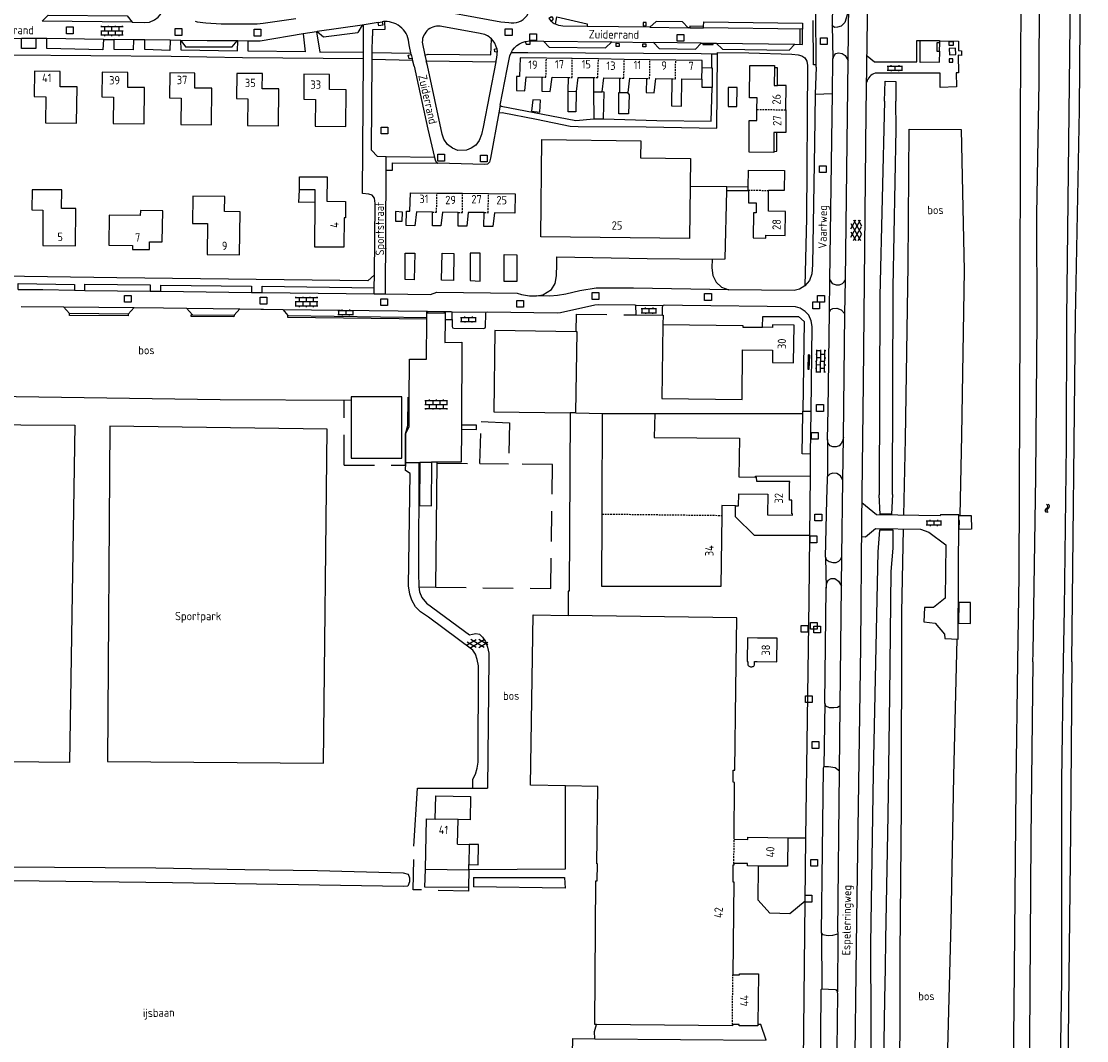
# Model space of a CAD drawing. Extents: x 168875 to 176000, y 513888 to 528000.
# Tile 83 of 106: x 172209 to 172526, y 525887 to 526190. Entities that reach past the tile are written whole.
import ezdxf

# ---------------------------------------------------------------- set-up
doc = ezdxf.new("R2010")
doc.units = 0
doc.header["$MEASUREMENT"] = 0
doc.linetypes.add('HIDDEN', pattern=[0.8, 0.5, -0.3])
doc.linetypes.add('LP', pattern=[14, 9, -5])
doc.layers.get('0').update_dxf_attribs({"linetype": 'CONTINUOUS'})
for name, color, linetype in [('BIJGEBOUW', 12, 'CONTINUOUS'), ('CULTUURAANDUIDING', 7, 'CONTINUOUS'), ('DAKRAND', 10, 'CONTINUOUS'), ('HEK', 34, 'CONTINUOUS'), ('HOOFDGEBOUW', 1, 'CONTINUOUS'), ('HUISNUMMER', 7, 'CONTINUOUS'), ('INSTEEK_SLOOT', 72, 'CONTINUOUS'), ('KANT_VERHARDING', 252, 'CONTINUOUS'), ('KANT_WATER', 140, 'CONTINUOUS'), ('OVERIGOPSTAL', 12, 'CONTINUOUS'), ('PUTDEKSEL', 7, 'CONTINUOUS'), ('RASTER', 34, 'CONTINUOUS'), ('RIOOLPUT', 7, 'CONTINUOUS'), ('SEMANTIEK', 140, 'CONTINUOUS'), ('sluitlijn_verharding', 7, 'CONTINUOUS'), ('STRAATNAAM', 7, 'CONTINUOUS'), ('TALUD', 34, 'CONTINUOUS'), ('TUSSENMUUR', 12, 'HIDDEN')]:
    doc.layers.add(name, color=color, linetype=linetype)
doc.styles.add('ISOCP', font='ISOCP.shx', dxfattribs={"height": 1.8})

# ---------------------------------------------------------------- blocks, each defined once
blk = doc.blocks.new('Q28')
at = {"color": 0}
blk.add_lwpolyline([(1, 1), (1, -1), (-1, -1), (-1, 1)], close=True, dxfattribs=at)
blk = doc.blocks.new('S024')
at = {"color": 0}
for p, q in [((0, 1.2), (6.7, 1.2)), ((0, 0), (6.7, 0)), ((0.2, 1.2), (0.2, 0)), ((1.25, 1.5), (1.25, 1.2)), ((1.25, 0), (1.25, -1.2)), ((2.3, 1.2), (2.3, 0)), ((3.35, 1.5), (3.35, 1.2)), ((3.35, 0), (3.35, -1.2)), ((4.4, 1.2), (4.4, 0)), ((5.45, 1.5), (5.45, 1.2)), ((5.45, 0), (5.45, -1.2)), ((6.5, 1.2), (6.5, 0)), ((0, -1.2), (6.7, -1.2)), ((0.2, -1.2), (0.2, -1.5)), ((2.3, -1.2), (2.3, -1.5)), ((4.4, -1.2), (4.4, -1.5)), ((6.5, -1.2), (6.5, -1.5))]:
    blk.add_line(p, q, dxfattribs=at)
blk = doc.blocks.new('S016')
at = {"color": 0, "linetype": 'Continuous'}
for points in [[(0.01, -0.38), (2.65, 1.15)], [(2.65, -1.15), (0.01, 0.38)], [(5.07, -1.15), (1.09, 1.15)], [(1.09, -1.15), (5.07, 1.15)], [(6.16, -0.38), (3.51, 1.15)], [(3.51, -1.15), (6.16, 0.37)]]:
    blk.add_lwpolyline(points, dxfattribs=at)
blk = doc.blocks.new('Q24')
at = {"color": 0}
blk.add_lwpolyline([(1, 1), (1, -1), (-1, -1), (-1, 1)], close=True, dxfattribs=at)
blk = doc.blocks.new('S022')
at = {"color": 0}
for p, q in [((0.01, 1.15), (0.31, 1.15)), ((0.31, -2.3), (0.31, 2.3)), ((0.31, 2.1), (1.51, 2.1)), ((0.31, 0), (1.51, 0)), ((1.51, -2.3), (1.51, 2.3)), ((1.51, 1.05), (1.81, 1.05)), ((0.01, -1.15), (0.31, -1.15)), ((0.31, -2.1), (1.51, -2.1)), ((1.51, -1.05), (1.81, -1.05))]:
    blk.add_line(p, q, dxfattribs=at)
blk = doc.blocks.new('S014')
at = {"color": 0}
for p, q in [((0, -0.75), (4.2, 1.67)), ((0, 0.65), (1.78, 1.67)), ((5.07, -1.52), (0, 1.4)), ((2.64, -1.52), (0, 0)), ((1.08, -1.52), (6.15, 1.4)), ((6.15, -0.75), (1.95, 1.67)), ((3.51, -1.52), (6.15, 0)), ((6.15, 0.65), (4.37, 1.67))]:
    blk.add_line(p, q, dxfattribs=at)
blk = doc.blocks.new('S05')
at = {"color": 0}
for p, q in [((0.08, 0.3), (0.38, 0.59)), ((0.11, -0.19), (0.41, 0.09)), ((0.38, 0.59), (0.68, 0.71)), ((0.41, 0.09), (0.71, 0.21)), ((0.68, 0.71), (1.01, 0.62)), ((0.71, 0.21), (1.02, 0.12)), ((1.01, 0.62), (1.33, 0.37)), ((1.02, 0.12), (1.36, -0.12)), ((1.33, 0.37), (1.66, 0.13)), ((1.66, 0.13), (1.97, 0.04)), ((1.97, 0.04), (2.28, 0.16)), ((2.28, 0.16), (2.58, 0.44)), ((1.36, -0.12), (1.68, -0.37)), ((1.68, -0.37), (2, -0.46)), ((2, -0.46), (2.31, -0.33)), ((2.31, -0.33), (2.61, -0.05))]:
    blk.add_line(p, q, dxfattribs=at)

msp = doc.modelspace()

# ---------------------------------------------------------------- linework, layer by layer
at = {"layer": 'BIJGEBOUW'}
for points in [[(172333.978, 526121.395), (172337.464, 526121.351), (172337.362, 526113.332), (172333.843, 526113.376), (172333.978, 526121.395)], [(172373.792, 526098.078), (172349.673, 526098.44), (172349.365, 526074.306), (172372.059, 526074.015)], [(172373.765, 526073.993), (172374.127, 526098.073), (172373.792, 526098.078)], [(172373.765, 526073.993), (172372.059, 526074.015)]]:
    msp.add_lwpolyline(points, dxfattribs=at)
at = {"layer": 'DAKRAND'}
for points in [[(172411.268, 526176.549), (172414.006, 526176.504)], [(172414.006, 526176.504), (172414.251, 526176.5), (172414.25, 526170.623)], [(172433.675, 526171.231), (172433.675, 526176.498), (172432.733, 526176.498)], [(172414.25, 526170.623), (172411.262, 526170.672), (172411.262, 526173.109), (172411.216, 526173.11)], [(172373.805, 526169.44), (172373.707, 526163.403), (172371.415, 526163.403), (172371.416, 526169.512)], [(172379.021, 526169.383), (172379.036, 526161.311)], [(172381.974, 526161.311), (172382.121, 526169.29), (172381.548, 526169.307)], [(172389.068, 526169.177), (172389.546, 526168.482), (172389.396, 526162.854), (172386.557, 526162.854), (172386.557, 526169.203), (172386.722, 526169.201)], [(172363.198, 526166.841), (172361.006, 526166.99), (172360.607, 526163.604), (172362.998, 526163.304), (172363.198, 526166.841)], [(172379.036, 526161.311), (172381.974, 526161.311)], [(172432.528, 526151.65), (172433.474, 526151.694), (172433.475, 526157.312)], [(172296.282, 526136.573), (172291.487, 526136.464), (172291.632, 526140.237)], [(172424.951, 526139.99), (172418.607, 526139.99)], [(172322.248, 526133.627), (172320.161, 526133.773), (172320.161, 526130.982), (172322.153, 526130.933), (172322.248, 526133.627)], [(172322.999, 526121.47), (172325.888, 526121.42), (172325.738, 526113.55), (172322.998, 526113.649), (172322.999, 526121.47)], [(172345.313, 526121.418), (172342.374, 526121.467), (172342.373, 526113.3), (172345.312, 526113.1), (172345.313, 526121.418)], [(172352.434, 526121.018), (172356.171, 526120.918), (172356.17, 526113.05), (172352.484, 526113.05), (172352.434, 526121.018)]]:
    msp.add_lwpolyline(points, dxfattribs=at)
at = {"layer": 'HEK', "linetype": 'LP'}
for points in [[(172373.792, 526098.078), (172373.955, 526103.297), (172391.642, 526103.066)], [(172391.642, 526103.066), (172399.452, 526102.964)], [(172399.452, 526102.964), (172399.637, 526102.962), (172399.578, 526100.267)], [(172345.255, 526058.901), (172345.608, 526071.46), (172354.025, 526071.012), (172353.776, 526058.805)], [(172332.138, 526022.213), (172366.323, 526021.801), (172366.774, 526058.659), (172353.776, 526058.805)], [(172332.549, 526059.04), (172345.255, 526058.901)], [(172345.255, 526058.901), (172353.776, 526058.805)], [(172327.138, 526022.273), (172332.138, 526022.213)], [(172341.814, 525932.966), (172341.832, 525931.906), (172325.425, 525932.349), (172325.626, 525945.299)]]:
    msp.add_lwpolyline(points, dxfattribs=at)
at = {"layer": 'HOOFDGEBOUW'}
for points in [[(172481.826, 526183.878), (172481.016, 526183.888), (172480.984, 526181.408), (172481.794, 526181.398), (172481.826, 526183.878)], [(172364.988, 526179.36), (172357.178, 526179.48), (172356.966, 526173.874), (172356.066, 526173.883), (172356.07, 526169.727), (172358.572, 526169.7), (172358.968, 526173.852), (172363.674, 526173.752)], [(172372.62, 526179.243), (172364.988, 526179.36)], [(172380.455, 526179.123), (172372.62, 526179.243)], [(172388.143, 526179.006), (172380.455, 526179.123)], [(172395.752, 526178.889), (172388.143, 526179.006)], [(172403.406, 526178.772), (172395.752, 526178.889)], [(172411.268, 526176.549), (172411.3, 526178.651), (172403.406, 526178.772)], [(172427.549, 526164.075), (172427.574, 526167.547), (172425.376, 526167.563), (172425.448, 526177.193), (172432.738, 526177.139), (172432.733, 526176.498)], [(172225.55, 526170.798), (172220.5, 526170.87), (172220.564, 526175.355), (172212.96, 526175.462), (172212.854, 526167.963), (172216.3, 526167.915), (172216.19, 526160.149), (172225.398, 526160.02), (172225.55, 526170.798)], [(172245.64, 526170.601), (172240.598, 526170.667), (172240.658, 526175.133), (172233.052, 526175.233), (172232.954, 526167.836), (172236.392, 526167.79), (172236.29, 526159.969), (172245.498, 526159.848), (172245.64, 526170.601)], [(172265.634, 526170.425), (172260.52, 526170.491), (172260.578, 526174.934), (172253.122, 526175.03), (172253.026, 526167.56), (172256.488, 526167.515), (172256.386, 526159.691), (172265.494, 526159.574), (172265.634, 526170.425)], [(172285.502, 526170.213), (172280.578, 526170.25), (172280.612, 526174.778), (172273.022, 526174.834), (172272.966, 526167.348), (172276.262, 526167.323), (172276.204, 526159.34), (172285.42, 526159.272), (172285.502, 526170.213)], [(172305.534, 526169.956), (172300.544, 526170.005), (172300.588, 526174.517), (172292.976, 526174.592), (172292.904, 526167.126), (172296.392, 526167.092), (172296.314, 526159.15), (172305.428, 526159.061), (172305.534, 526169.956)], [(172363.674, 526173.752), (172363.628, 526169.547), (172366.08, 526169.471), (172366.676, 526173.721), (172371.432, 526173.62)], [(172371.432, 526173.62), (172371.387, 526169.513), (172371.416, 526169.512)], [(172373.805, 526169.44), (172373.888, 526169.438), (172374.436, 526173.588), (172378.941, 526173.59)], [(172378.941, 526173.59), (172378.994, 526169.384), (172379.021, 526169.383)], [(172411.216, 526173.11), (172411.268, 526176.549)], [(172432.733, 526176.498), (172432.696, 526171.238), (172433.675, 526171.231)], [(172381.548, 526169.307), (172382.094, 526173.507), (172386.75, 526173.458)], [(172386.75, 526173.458), (172386.722, 526169.201)], [(172389.068, 526169.177), (172389.306, 526169.175), (172389.754, 526173.426), (172394.708, 526173.324)], [(172394.708, 526173.324), (172394.662, 526169.118), (172396.964, 526169.094), (172397.462, 526173.295), (172402.234, 526173.222)], [(172402.234, 526173.222), (172402.11, 526165.166), (172405.138, 526165.12), (172405.262, 526173.201), (172411.216, 526173.11)], [(172436.159, 526164.041), (172436.212, 526171.213), (172433.675, 526171.231)], [(172371.416, 526169.512), (172373.805, 526169.44)], [(172379.021, 526169.383), (172381.548, 526169.307)], [(172386.722, 526169.201), (172389.068, 526169.177)], [(172432.528, 526151.65), (172432.526, 526151.354), (172425.198, 526151.407), (172425.268, 526160.854), (172427.526, 526160.837), (172427.549, 526164.075)], [(172436.159, 526164.041), (172436.11, 526157.293), (172433.475, 526157.312)], [(172407.725, 526141.338), (172407.542, 526125.766), (172363.314, 526126.289), (172363.656, 526155.194), (172393.054, 526154.846), (172392.994, 526149.766), (172407.822, 526149.591), (172407.725, 526141.338)], [(172433.475, 526157.312), (172432.57, 526157.319), (172432.528, 526151.65)], [(172424.965, 526141.134), (172425.026, 526146.073), (172435.712, 526145.941), (172435.64, 526140.013), (172431.018, 526140.07)], [(172291.632, 526140.237), (172291.66, 526144.138), (172299.836, 526144.083), (172299.788, 526136.829), (172305.336, 526136.792), (172305.304, 526131.965), (172304.882, 526131.968), (172304.822, 526123.178), (172296.192, 526123.237), (172296.282, 526136.573)], [(172225.154, 526134.649), (172220.978, 526134.678), (172221.016, 526140.207), (172212.21, 526140.269), (172212.168, 526134.253), (172215.418, 526134.23), (172215.344, 526123.719), (172225.076, 526123.651), (172225.154, 526134.649)], [(172296.282, 526136.573), (172296.306, 526140.206), (172291.632, 526140.237)], [(172331.174, 526133.598), (172326.37, 526133.674), (172325.938, 526129.567), (172323.336, 526129.654), (172323.416, 526133.91), (172324.416, 526133.915), (172324.592, 526139.373), (172332.485, 526139.289)], [(172332.485, 526139.289), (172340.083, 526139.208)], [(172340.083, 526139.208), (172347.801, 526139.125)], [(172347.801, 526139.125), (172355.692, 526139.041), (172355.63, 526133.324), (172349.544, 526133.389), (172349.062, 526129.381), (172346.41, 526129.368), (172346.49, 526133.474)], [(172424.951, 526139.99), (172424.95, 526139.93), (172425.056, 526139.929), (172425.012, 526136.402), (172427.32, 526136.373), (172427.284, 526133.445), (172426.514, 526133.455), (172426.422, 526125.947), (172430.18, 526125.901), (172430.192, 526126.786), (172435.942, 526126.715), (172436.03, 526133.824), (172430.94, 526133.887), (172431.018, 526140.07)], [(172424.953, 526140.136), (172424.951, 526139.99)], [(172424.953, 526140.136), (172424.965, 526141.134)], [(172273.966, 526133.729), (172269.404, 526133.777), (172269.45, 526138.298), (172259.918, 526138.399), (172259.832, 526130.25), (172264.268, 526130.203), (172264.172, 526121), (172273.83, 526120.898), (172273.966, 526133.729)], [(172251, 526134.04), (172244.374, 526134.128), (172244.354, 526132.607), (172235.088, 526132.73), (172234.97, 526123.823), (172242.016, 526123.729), (172242.002, 526122.562), (172247.046, 526122.495), (172247.078, 526124.804), (172250.878, 526124.754), (172251, 526134.04)], [(172338.782, 526133.536), (172334.078, 526133.612), (172333.596, 526129.555), (172331.144, 526129.593), (172331.174, 526133.598)], [(172346.49, 526133.474), (172341.736, 526133.55), (172341.304, 526129.443), (172338.752, 526129.48), (172338.782, 526133.536)], [(172399.578, 526100.267), (172399.296, 526078.263), (172423.104, 526077.957), (172423.294, 526092.738), (172432.17, 526092.624), (172432.122, 526088.961), (172438.448, 526088.88), (172438.592, 526100.07), (172432.15, 526100.153), (172432.14, 526099.36), (172429.187, 526099.398)], [(172399.578, 526100.267), (172423.386, 526099.961), (172423.38, 526099.472), (172429.187, 526099.398)], [(172381.592, 526046.426), (172381.694, 526073.815)], [(172381.694, 526073.815), (172397.164, 526073.752)], [(172397.164, 526073.752), (172397.036, 526066.693), (172422.314, 526066.425), (172422.188, 526054.985), (172427.054, 526054.861)], [(172327.411, 526059.121), (172327.324, 526046.429), (172330.828, 526046.406), (172330.912, 526059.217)], [(172330.912, 526059.217), (172327.412, 526059.24), (172327.411, 526059.121)], [(172421.215, 526046.409), (172422.094, 526046.398), (172422.132, 526049.894), (172430.758, 526049.795), (172430.71, 526043.693), (172438.108, 526043.634), (172438.112, 526044.026), (172437.868, 526044.028), (172437.9, 526048.034), (172437.214, 526048.04), (172437.256, 526053.323), (172437.34, 526053.322), (172437.342, 526053.608), (172427.47, 526053.65), (172427.422, 526054.852), (172427.054, 526054.861)], [(172417.064, 526043.53), (172416.844, 526022.432), (172381.502, 526022.395), (172381.583, 526043.942)], [(172381.583, 526043.942), (172381.592, 526046.426)], [(172417.094, 526046.461), (172417.064, 526043.53)], [(172421.215, 526046.409), (172417.094, 526046.461)], [(172370.697, 525963.191), (172360.248, 525963.38), (172361.058, 526013.996), (172371.455, 526013.834)], [(172420.798, 525947.316), (172420.884, 525964.19), (172420.486, 525964.244), (172420.524, 525967.849), (172420.976, 525967.895), (172421.242, 525991.977), (172421.574, 526013.055), (172371.455, 526013.834)], [(172427.716, 526007.081), (172424.736, 526007.131), (172424.62, 526000.172), (172424.838, 526000.168), (172424.824, 525999.366), (172424.85, 525999.163), (172424.918, 525998.985), (172425.042, 525998.821), (172425.186, 525998.701), (172425.382, 525998.616), (172425.586, 525998.583), (172425.772, 525998.564), (172426.024, 525998.575), (172426.222, 525998.599), (172426.406, 525998.673), (172426.57, 525998.791), (172426.684, 525998.939), (172426.772, 525999.128), (172426.804, 525999.333), (172426.818, 526000.135), (172427.64, 526000.121)], [(172427.64, 526000.121), (172433.496, 526000.059), (172433.574, 526007.069), (172427.716, 526007.081)], [(172379.846, 525892.298), (172379.406, 525892.302), (172379.71, 525934.982), (172380.06, 525934.979), (172380.166, 525940.035), (172379.966, 525940.037), (172380.27, 525963.018), (172370.697, 525963.191)], [(172331.952, 525953.325), (172332.15, 525960.275), (172342.458, 525960.061), (172342.348, 525953.1), (172338.76, 525953.194)], [(172329.044, 525938.445), (172329.33, 525953.375), (172331.952, 525953.325)], [(172338.76, 525953.194), (172331.952, 525953.325)], [(172338.62, 525945.865), (172338.76, 525953.194)], [(172338.62, 525945.865), (172342.058, 525945.799)], [(172342.058, 525945.799), (172341.944, 525939.801)], [(172341.944, 525939.801), (172344.712, 525939.748), (172344.828, 525945.746), (172342.058, 525945.799)], [(172420.798, 525947.316), (172424.804, 525947.274), (172424.81, 525947.925), (172436.674, 525947.799)], [(172436.674, 525947.799), (172436.63, 525939.287), (172428.032, 525939.378)], [(172341.917, 525938.373), (172341.944, 525939.801)], [(172420.67, 525940.157), (172420.714, 525939.606), (172420.356, 525939.609), (172420.358, 525934.652), (172420.658, 525934.649), (172420.386, 525907.093)], [(172428.032, 525939.378), (172424.716, 525939.413), (172424.724, 525940.114), (172420.67, 525940.157)], [(172341.814, 525932.966), (172328.858, 525933.086), (172329.044, 525938.445)], [(172329.044, 525938.445), (172341.914, 525938.199)], [(172341.914, 525938.199), (172341.814, 525932.966)], [(172341.914, 525938.199), (172341.917, 525938.373)], [(172420.386, 525907.093), (172422.394, 525907.073), (172422.396, 525907.38), (172427.958, 525907.326), (172427.816, 525892.303)], [(172420.24, 525892.324), (172420.236, 525891.903), (172379.846, 525892.298)], [(172427.816, 525892.303), (172427.812, 525891.857), (172422.252, 525891.91), (172422.256, 525892.304), (172420.24, 525892.324)]]:
    msp.add_lwpolyline(points, dxfattribs=at)
at = {"layer": 'INSTEEK_SLOOT'}
for points in [[(172521.1, 526000), (172522.2, 526102.2), (172523.4, 526164), (172523.9, 526228.3), (172524.8, 526285.2), (172525.5, 526347.4), (172525.333, 526368.498)], [(172505, 526000), (172505.4, 526025.6), (172505.7, 526101.3), (172505.8, 526162.1), (172506.2, 526228.8), (172507.1, 526310), (172508.43, 526352.917)], [(172465.434, 526166.573), (172464.055, 526108.757), (172463.852, 526049.683)], [(172468.887, 526158.265), (172468.827, 526166.557)], [(172467.796, 526049.717), (172467.99, 526111.296), (172468.887, 526158.265)], [(172463.486, 526032.704), (172462.901, 526004.459), (172462.101, 525966.854), (172461.3, 525916.25), (172461.436, 525869.058), (172460.297, 525761.138), (172460.048, 525716.651), (172463.677, 525716.599)], [(172463.677, 525716.599), (172463.731, 525724.024), (172464.419, 525790.039), (172464.541, 525818.441), (172465.189, 525848.099), (172465.127, 525874.33), (172465.503, 525899.84), (172465.706, 525909.001), (172465.783, 525917.545), (172466.483, 525954.501), (172466.984, 525990.065), (172467.385, 526026.823), (172468.023, 526033.758)], [(172500.466, 525818.109), (172502.4, 525823.3), (172503.1, 525828.2), (172503.3, 525834.9), (172504, 525897.7), (172504.5, 525963.2), (172505, 526000)], [(172521.1, 526000), (172520.7, 525949.4), (172520.1, 525897.8), (172519.6, 525845.1)], [(172147.666, 525939.497), (172172.018, 525939.213), (172218.84, 525939.071), (172248.978, 525938.812), (172275.357, 525938.295), (172296.96, 525938.001), (172322.423, 525937.383), (172323.919, 525936.955), (172324.358, 525935.848), (172324.363, 525934.643), (172323.789, 525933.435), (172322.536, 525933.285), (172253.915, 525934.395), (172150.695, 525935.639)], [(172343.372, 525935.964), (172370.379, 525935.964), (172370.554, 525932.816), (172343.318, 525933.18)], [(172343.372, 525935.964), (172343.318, 525933.18)]]:
    msp.add_lwpolyline(points, dxfattribs=at)
at = {"layer": 'KANT_VERHARDING'}
for points in [[(172454.633, 525720.031), (172455.05, 525735.705), (172455.612, 525774.331), (172455.84, 525812.088), (172457.193, 525923.378), (172458.418, 526004.609), (172458.67, 526041.666), (172459.221, 526082.956), (172460.025, 526163.296), (172461.279, 526252.482), (172461.437, 526271.279)], [(172241.894, 526190.011), (172245.456, 526189.96), (172247.099, 526190.061), (172248.544, 526190.708), (172249.689, 526191.505), (172250.636, 526192.7), (172250.985, 526194.045), (172250.935, 526195.589), (172245.034, 526219.364)], [(172450.173, 526202.987), (172449.866, 526190.094), (172449.9, 526189.297)], [(172327.744, 526194.52), (172351.405, 526190.179), (172353.787, 526189.945)], [(172445.093, 526177.328), (172445.017, 526193.619)], [(172454.848, 526195.6), (172454.499, 526193.883), (172454.399, 526192.484), (172453.652, 526189.944), (172452.556, 526188.898), (172451.51, 526188.55), (172450.713, 526188.5), (172450.165, 526188.799), (172449.9, 526189.297)], [(172454.637, 526178.649), (172454.848, 526195.6)], [(172215.222, 526190.361), (172216.966, 526192.155), (172240.425, 526191.954), (172241.894, 526190.011)], [(172241.894, 526190.011), (172215.222, 526190.361)], [(172260.635, 526190.385), (172261.197, 526190.126), (172263.815, 526189.823), (172268.417, 526189.577), (172279.115, 526189.551), (172280.852, 526189.712), (172290.516, 526191.116)], [(172315.036, 526189.955), (172310.257, 526189.147), (172308.99, 526187.023)], [(172316.935, 526190.235), (172316.953, 526187.911), (172313.372, 526187.783), (172313.301, 526185.942)], [(172315.036, 526189.955), (172316.193, 526190.169)], [(172316.193, 526190.169), (172316.36, 526189.205), (172315.187, 526189.008), (172315.036, 526189.955)], [(172316.935, 526190.235), (172316.563, 526190.212), (172316.193, 526190.169)], [(172365.665, 526191.2), (172366.463, 526191.754), (172367.03, 526191.087), (172366.364, 526190.258)], [(172365.665, 526191.2), (172366.364, 526190.258)], [(172367.652, 526189.426), (172368.136, 526191.641), (172377.112, 526189.561), (172377.127, 526188.804)], [(172393.716, 526189.923), (172393.718, 526188.992), (172394.618, 526189.005), (172394.617, 526189.928), (172393.716, 526189.923)], [(172407.113, 526188.389), (172405.453, 526190.151), (172397.611, 526190.279), (172395.756, 526188.573)], [(172411.666, 526188.758), (172411.748, 526190.135), (172441.106, 526189.727)], [(172441.106, 526189.727), (172441.097, 526188.007)], [(172445.093, 526177.328), (172444.337, 526177.36), (172444.217, 526190.589)], [(172292.704, 526186.535), (172293.37, 526181.24), (172276.385, 526181.392), (172276.434, 526184.38)], [(172292.704, 526186.535), (172279.922, 526184.38), (172276.434, 526184.38)], [(172296.653, 526187.194), (172292.704, 526186.535)], [(172296.877, 526187.23), (172296.653, 526187.194)], [(172296.653, 526187.194), (172297.653, 526181.141), (172310.648, 526181.19)], [(172310.257, 526189.147), (172296.877, 526187.23)], [(172296.877, 526187.23), (172298.799, 526185.723), (172308.99, 526187.023)], [(172310.648, 526181.19), (172310.654, 526189.214)], [(172345.267, 526186.692), (172333.943, 526188.749)], [(172377.127, 526188.804), (172369.831, 526188.894)], [(172395.756, 526188.573), (172377.127, 526188.804)], [(172395.756, 526188.573), (172407.113, 526188.389)], [(172407.592, 526188.38), (172407.113, 526188.389)], [(172411.635, 526188.35), (172411.67, 526188.758), (172407.581, 526188.817), (172407.592, 526188.38)], [(172407.592, 526188.38), (172411.635, 526188.35)], [(172441.097, 526188.007), (172411.635, 526188.35)], [(172438.794, 526183.5), (172441.05, 526183.422), (172441.097, 526188.007)], [(172440.371, 526183.445), (172440.372, 526188.015)], [(172209.046, 526185.156), (172205.907, 526185.144)], [(172213.279, 526185.173), (172213.279, 526182.194), (172209.045, 526182.194), (172209.046, 526185.156)], [(172213.279, 526185.173), (172209.046, 526185.156)], [(172216.567, 526185.163), (172213.279, 526185.173)], [(172233.401, 526184.921), (172233.202, 526181.844), (172216.566, 526182.194), (172216.567, 526185.163)], [(172233.401, 526184.921), (172216.567, 526185.163)], [(172233.401, 526184.921), (172236.589, 526184.882)], [(172242.318, 526184.819), (172242.267, 526181.842), (172236.589, 526181.943), (172236.589, 526184.882)], [(172242.318, 526184.819), (172236.589, 526184.882)], [(172245.654, 526184.772), (172242.318, 526184.819)], [(172253.223, 526184.664), (172253.125, 526181.643), (172245.654, 526181.892), (172245.654, 526184.772)], [(172253.223, 526184.664), (172245.654, 526184.772)], [(172256.315, 526184.618), (172253.223, 526184.664)], [(172256.315, 526184.618), (172256.363, 526181.792), (172273.198, 526181.541), (172273.349, 526184.489)], [(172256.315, 526184.618), (172256.397, 526184.616)], [(172273.149, 526184.496), (172264.183, 526184.481), (172256.397, 526184.616)], [(172256.397, 526184.616), (172257.807, 526182.738), (172271.654, 526182.687), (172273.149, 526184.496)], [(172273.349, 526184.489), (172273.149, 526184.496)], [(172276.434, 526184.38), (172273.349, 526184.489)], [(172313.21, 526180.99), (172313.301, 526185.942)], [(172324.822, 526180.479), (172324.196, 526183.33)], [(172328.121, 526184.078), (172328.911, 526180.283)], [(172328.911, 526180.283), (172329.843, 526180.541), (172348.458, 526180.343), (172348.684, 526185.066)], [(172358.732, 526184.327), (172360.197, 526184.511)], [(172358.732, 526184.327), (172358.95, 526183.499), (172360.171, 526183.495), (172360.197, 526184.511)], [(172360.197, 526184.511), (172364.114, 526184.428)], [(172364.114, 526184.428), (172384.407, 526184.213)], [(172364.114, 526184.428), (172365.845, 526182.608), (172382.584, 526182.417), (172384.407, 526184.213)], [(172384.407, 526184.213), (172396.767, 526184.04)], [(172386.592, 526182.827), (172385.697, 526182.856), (172385.713, 526183.773), (172386.632, 526183.718), (172386.592, 526182.827)], [(172393.594, 526182.736), (172393.595, 526183.629), (172394.524, 526183.624), (172394.501, 526182.713), (172393.594, 526182.736)], [(172410.971, 526183.827), (172396.767, 526184.04)], [(172396.767, 526184.04), (172398.444, 526182.255), (172409.279, 526182.076), (172410.971, 526183.827)], [(172410.971, 526183.827), (172411.463, 526183.855)], [(172411.463, 526183.855), (172411.436, 526183.409), (172414.492, 526183.366), (172414.515, 526183.803)], [(172411.463, 526183.855), (172414.515, 526183.803)], [(172414.515, 526183.803), (172415.473, 526183.824)], [(172415.473, 526183.824), (172438.794, 526183.5)], [(172415.473, 526183.824), (172417.318, 526181.987), (172437.16, 526181.728), (172438.794, 526183.5)], [(172460.26, 526180.01), (172462.484, 526178.216), (172475.06, 526178.294), (172475.014, 526184.569), (172476.057, 526184.559)], [(172481.661, 526178.125), (172476.071, 526178.114), (172476.057, 526184.561), (172481.771, 526184.568), (172481.764, 526183.879)], [(172481.77, 526184.504), (172487.463, 526184.45), (172487.404, 526181.592), (172488.348, 526181.541), (172488.345, 526180.192), (172487.366, 526180.249), (172487.453, 526175.013), (172486.77, 526174.974), (172486.79, 526170.885), (172481.998, 526170.636)], [(172484.649, 526183.08), (172484.657, 526184.249), (172485.852, 526184.332), (172485.876, 526183.096), (172484.649, 526183.08)], [(172313.891, 526114.984), (172311.942, 526113.251), (172237.331, 526114.054), (172189.266, 526114.806), (172168.247, 526115.057), (172166.405, 526116.899), (172166.656, 526144.892), (172167.157, 526178.91), (172169.349, 526180.702), (172205.808, 526180.301), (172253.474, 526179.948), (172274.741, 526179.549), (172310.634, 526179.246)], [(172310.634, 526179.246), (172310.648, 526181.19)], [(172313.191, 526179.047), (172313.21, 526180.99)], [(172313.21, 526180.99), (172324.743, 526180.839)], [(172325.14, 526179.304), (172324.18, 526179.137), (172323.919, 526180.287), (172324.822, 526180.479)], [(172324.822, 526180.479), (172325.14, 526179.304)], [(172328.911, 526180.283), (172329.308, 526178.57)], [(172350.327, 526181.108), (172349.685, 526181.189), (172349.581, 526182.043), (172350.246, 526182.271)], [(172350.246, 526182.271), (172350.327, 526181.108)], [(172350.857, 526163.108), (172351.892, 526163.255), (172362.053, 526161.262), (172372.014, 526159.17), (172374.455, 526159.07), (172394.676, 526158.918), (172415.596, 526158.519), (172415.842, 526180.595)], [(172354.545, 526181.037), (172359.515, 526181.035)], [(172359.515, 526181.035), (172411.016, 526180.732)], [(172411.016, 526180.732), (172414.054, 526180.633)], [(172414.054, 526180.633), (172414.006, 526176.504)], [(172415.842, 526180.595), (172415.847, 526181.032), (172425.161, 526180.931), (172437.912, 526180.581), (172439.755, 526180.382), (172440.9, 526180.083), (172441.747, 526179.436), (172442.394, 526178.439), (172442.594, 526177.144), (172442.241, 526131.819), (172441.738, 526111.762)], [(172450.115, 526179.186), (172450.513, 526180.132), (172451.011, 526180.78), (172451.758, 526180.929), (172452.854, 526180.778), (172453.701, 526180.132), (172454.637, 526178.649)], [(172481.738, 526181.399), (172481.703, 526178.116)], [(172484.704, 526180.346), (172486.595, 526180.397), (172486.572, 526182.314), (172484.632, 526182.255), (172484.704, 526180.346)], [(172313.891, 526114.984), (172314.086, 526136.213), (172313.887, 526137.807), (172313.24, 526138.702), (172312.243, 526139.001), (172310.351, 526139.202), (172310.634, 526179.246)], [(172317.425, 526150.07), (172314.785, 526150.109), (172312.992, 526152.001), (172313.191, 526179.047)], [(172313.191, 526179.047), (172325.253, 526178.791)], [(172325.659, 526176.958), (172325.14, 526179.304)], [(172325.659, 526176.958), (172329.728, 526158.227), (172331.75, 526149.859)], [(172329.637, 526177.153), (172329.308, 526178.57)], [(172329.308, 526178.57), (172349.996, 526178.26)], [(172349.996, 526178.26), (172346.164, 526158.873), (172345.666, 526156.681), (172345.018, 526154.888), (172344.072, 526153.543), (172342.677, 526152.596), (172341.282, 526152.001), (172338.692, 526151.95), (172337.099, 526152.648), (172335.605, 526153.744), (172334.509, 526155.337), (172334.011, 526156.732), (172329.637, 526177.153)], [(172353.322, 526176.134), (172353.9, 526179.094)], [(172445.109, 526176.701), (172445.093, 526177.328)], [(172449.989, 526168.826), (172450.115, 526179.186)], [(172453.824, 526113.489), (172454.637, 526178.649)], [(172484.653, 526178.124), (172485.71, 526178.131), (172485.743, 526179.124), (172484.645, 526179.141), (172484.653, 526178.124)], [(172351.29, 526165.439), (172353.322, 526176.134)], [(172445.109, 526176.701), (172444.796, 526168.623)], [(172482.011, 526174.939), (172462.628, 526174.925)], [(172481.998, 526170.636), (172482.011, 526174.939)], [(172381.974, 526161.311), (172397.765, 526160.811), (172413.952, 526160.66), (172414.25, 526170.623)], [(172444.796, 526168.623), (172444.684, 526154.083), (172444.083, 526117.973), (172443.883, 526115.282), (172443.136, 526113.291), (172441.738, 526111.762)], [(172444.796, 526168.623), (172449.989, 526168.826)], [(172449.212, 526113.472), (172449.989, 526168.826)], [(172351.29, 526165.439), (172350.857, 526163.108)], [(172351.29, 526165.439), (172351.594, 526165.049), (172373.708, 526160.812), (172379.036, 526161.311)], [(172350.857, 526163.108), (172348.355, 526149.657), (172348.056, 526148.413), (172347.458, 526147.865), (172346.562, 526147.766), (172332.765, 526148.139)], [(172317.405, 526146.123), (172317.425, 526150.07)], [(172317.405, 526146.123), (172319.267, 526146.123), (172319.267, 526148.266), (172332.765, 526148.139)], [(172331.75, 526149.859), (172317.425, 526150.07)], [(172331.75, 526149.859), (172331.918, 526149.162), (172332.217, 526148.464), (172332.765, 526148.139)], [(172317.221, 526109.302), (172317.405, 526146.123)], [(172407.725, 526141.338), (172418.635, 526141.209)], [(172414.198, 526119.619), (172418.134, 526119.77), (172418.607, 526139.99)], [(172418.607, 526139.99), (172418.635, 526141.209)], [(172418.635, 526141.209), (172424.965, 526141.134)], [(172362.091, 526108.723), (172363.941, 526109.013), (172366.482, 526110.657), (172367.578, 526112.401), (172367.976, 526114.74), (172368.126, 526118.128), (172368.126, 526120.369), (172394.923, 526119.869), (172414.198, 526119.619)], [(172414.198, 526119.619), (172414.098, 526117.028), (172414.397, 526114.837), (172415.393, 526112.845), (172416.987, 526111.301), (172419.218, 526110.557)], [(172313.852, 526111.112), (172313.891, 526114.984)], [(172449.077, 526104.01), (172449.212, 526113.472)], [(172449.212, 526113.472), (172449.91, 526112.444), (172451.055, 526112.045), (172452.101, 526112.045), (172452.998, 526112.393), (172453.496, 526112.941), (172453.824, 526113.489)], [(172453.695, 526103.403), (172453.824, 526113.489)], [(172208.038, 526110.65), (172208.093, 526112.464), (172224.779, 526112.113), (172224.776, 526110.407)], [(172208.038, 526110.65), (172215.365, 526110.619), (172224.776, 526110.407)], [(172224.776, 526110.407), (172227.916, 526110.351)], [(172227.916, 526110.351), (172227.917, 526112.213), (172247.292, 526112.062), (172247.291, 526110.126)], [(172227.916, 526110.351), (172247.291, 526110.126)], [(172250.429, 526110.096), (172250.43, 526111.912), (172277.376, 526111.611), (172277.376, 526109.777)], [(172280.512, 526109.732), (172280.514, 526111.66), (172313.852, 526111.112)], [(172313.834, 526109.325), (172313.852, 526111.112)], [(172419.218, 526110.557), (172390.888, 526111.004), (172379.78, 526111.005), (172374.949, 526110.258), (172370.715, 526109.262), (172368.324, 526108.864), (172366.033, 526108.664), (172362.091, 526108.723)], [(172441.738, 526111.762), (172440.147, 526110.701), (172438.553, 526110.303), (172419.218, 526110.557)], [(172247.291, 526110.126), (172250.429, 526110.096)], [(172250.429, 526110.096), (172277.376, 526109.777)], [(172277.376, 526109.777), (172280.512, 526109.732)], [(172280.512, 526109.732), (172313.834, 526109.325)], [(172313.834, 526109.325), (172317.221, 526109.302)], [(172317.221, 526109.302), (172323.796, 526109.266)], [(172323.796, 526109.266), (172330.52, 526109.115), (172332.413, 526109.863)], [(172332.413, 526109.863), (172356.321, 526109.562), (172357.616, 526109.164), (172359.957, 526108.715), (172362.091, 526108.723)], [(172208.949, 526105.548), (172221.58, 526105.455)], [(172223.331, 526103.508), (172221.58, 526105.455)], [(172221.58, 526105.455), (172242.492, 526105.302)], [(172242.492, 526105.302), (172240.734, 526103.338)], [(172242.492, 526105.302), (172251.276, 526105.238)], [(172251.276, 526105.238), (172258.042, 526105.088)], [(172259.857, 526103.152), (172258.042, 526105.088)], [(172258.042, 526105.088), (172273.935, 526104.9)], [(172272.188, 526103.032), (172273.935, 526104.9)], [(172273.935, 526104.9), (172280.109, 526104.822), (172280.91, 526104.767)], [(172280.91, 526104.767), (172286.708, 526104.691)], [(172286.708, 526104.691), (172329.473, 526104.171)], [(172286.708, 526104.691), (172288.223, 526102.897)], [(172329.461, 526102.356), (172329.473, 526104.171)], [(172329.473, 526104.171), (172329.657, 526104.166)], [(172329.657, 526104.166), (172329.653, 526103.71), (172334.71, 526103.66), (172334.709, 526104.094)], [(172329.657, 526104.166), (172334.709, 526104.094)], [(172334.709, 526104.094), (172334.919, 526104.094)], [(172334.919, 526104.094), (172334.904, 526101.693)], [(172334.919, 526104.094), (172336.555, 526104.098)], [(172336.555, 526104.098), (172336.895, 526104.021)], [(172336.895, 526104.021), (172347.128, 526103.91)], [(172337.012, 526101.742), (172337.025, 526103.6), (172336.895, 526104.021)], [(172347.128, 526103.91), (172347.456, 526103.967)], [(172347.456, 526103.967), (172368.217, 526103.753), (172369.221, 526103.797), (172379.396, 526106.118), (172380.402, 526106.168), (172391.29, 526106.06), (172391.605, 526105.984)], [(172391.605, 526105.984), (172399.633, 526105.89)], [(172391.642, 526103.066), (172391.605, 526105.984)], [(172399.452, 526102.964), (172399.489, 526105.52), (172399.633, 526105.89)], [(172405.448, 526105.879), (172399.961, 526105.94), (172399.633, 526105.89)], [(172443.604, 526074.49), (172443.932, 526099.693), (172443.633, 526101.337), (172442.936, 526103.03), (172441.841, 526104.076), (172440.346, 526105.073), (172438.952, 526105.471), (172405.448, 526105.879)], [(172448.462, 526066.073), (172448.662, 526074.988), (172449.077, 526104.01)], [(172449.077, 526104.01), (172449.461, 526104.674), (172450.059, 526105.022), (172451.254, 526105.072), (172452.599, 526104.623), (172453.695, 526103.403)], [(172240.734, 526103.338), (172240.729, 526102.788), (172223.325, 526102.958), (172223.331, 526103.508)], [(172240.734, 526103.338), (172223.331, 526103.508)], [(172272.188, 526103.032), (172272.183, 526102.482), (172259.501, 526102.605), (172259.507, 526103.155), (172259.857, 526103.152)], [(172259.857, 526103.152), (172272.188, 526103.032)], [(172329.458, 526101.829), (172288.188, 526102.359), (172288.223, 526102.897)], [(172288.223, 526102.897), (172329.461, 526102.356)], [(172324.264, 526077.586), (172324.331, 526089.977), (172329.379, 526089.906), (172329.458, 526101.829)], [(172329.458, 526101.829), (172329.461, 526102.356)], [(172334.904, 526101.693), (172334.863, 526094.899), (172339.839, 526094.943), (172339.747, 526070.326)], [(172334.904, 526101.693), (172337.012, 526101.742)], [(172337.012, 526101.742), (172336.998, 526099.617), (172337.125, 526099.291), (172337.445, 526099.149), (172346.434, 526099.088), (172346.764, 526099.22), (172346.915, 526099.543), (172346.999, 526103.524), (172347.128, 526103.91)], [(172429.187, 526099.398), (172429.239, 526102.633), (172439.848, 526102.632), (172441.541, 526101.138), (172441.19, 526074.49)], [(172453.23, 526066.672), (172453.695, 526103.403)], [(172323.186, 526059.194), (172323.213, 526067.99), (172324.222, 526069.801), (172324.264, 526077.586)], [(172397.164, 526073.752), (172441.179, 526073.793)], [(172443.468, 526061.734), (172440.99, 526061.789), (172441.179, 526073.793)], [(172441.179, 526073.793), (172441.19, 526074.49)], [(172441.19, 526074.49), (172443.604, 526074.49)], [(172443.468, 526061.734), (172443.604, 526074.49)], [(172339.747, 526070.326), (172339.743, 526069.113)], [(172339.743, 526069.113), (172344.219, 526069.092), (172344.204, 526070.304), (172339.747, 526070.326)], [(172339.743, 526069.113), (172339.706, 526059.319), (172332.553, 526059.369)], [(172453.23, 526066.672), (172452.944, 526065.623), (172452.546, 526064.876), (172451.998, 526064.179), (172451.101, 526063.88), (172450.105, 526063.931), (172449.258, 526064.229), (172448.711, 526065.027), (172448.462, 526066.073)], [(172453.079, 526054.141), (172453.23, 526066.672)], [(172443.415, 526055.265), (172443.468, 526061.734)], [(172324.495, 526055.929), (172323.18, 526056.899), (172323.186, 526059.194)], [(172327.411, 526059.122), (172323.186, 526059.194)], [(172327.141, 526059.127), (172326.977, 526026.037), (172327.077, 526022.75), (172327.138, 526022.273)], [(172332.553, 526059.369), (172330.898, 526059.38), (172330.912, 526059.217)], [(172332.138, 526022.213), (172332.549, 526059.04)], [(172332.549, 526059.04), (172332.553, 526059.369)], [(172343.11, 525962.531), (172343.11, 525965.171), (172343.957, 525966.664), (172344.455, 525968.407), (172344.754, 525970.201), (172344.806, 525998.841), (172344.458, 526000.683), (172343.91, 526002.327), (172343.113, 526003.523), (172330.014, 526013.285), (172327.624, 526014.929), (172326.13, 526016.375), (172325.034, 526018.316), (172324.387, 526020.11), (172323.989, 526022.6), (172324.495, 526055.929)], [(172427.054, 526054.861), (172427.238, 526055.197), (172443.415, 526055.265)], [(172443.26, 526037.532), (172443.415, 526055.265)], [(172447.911, 526031.157), (172448.261, 526048.142), (172448.461, 526054.268), (172448.536, 526055.065)], [(172453.079, 526054.141), (172452.395, 526055.263), (172451.25, 526055.962), (172450.104, 526056.111), (172449.208, 526055.762), (172448.536, 526055.065)], [(172452.801, 526031.318), (172453.079, 526054.141)], [(172458.64, 526037.223), (172459.816, 526037.166), (172462.727, 526039.678), (172476.113, 526039.482), (172478.6, 526038.544), (172483.616, 526034.819), (172483.455, 526018.924), (172479.96, 526016.178), (172477.359, 526016.171), (172477.072, 526011.885), (172480.495, 526011.558), (172483.251, 526008.282), (172483.374, 526006.949), (172487.275, 526006.73), (172487.538, 526043.712), (172482.096, 526043.713), (172481.988, 526043.367), (172463.077, 526043.65), (172458.744, 526047.233)], [(172443.26, 526037.532), (172426.793, 526037.535), (172421.213, 526043.114), (172421.215, 526046.409)], [(172487.637, 526039.382), (172487.69, 526041.976), (172487.549, 526041.966), (172487.545, 526043.465), (172491.228, 526043.457), (172491.242, 526039.41), (172487.637, 526039.382)], [(172442.061, 525947.727), (172443.079, 526018.357), (172443.26, 526037.532)], [(172447.911, 526031.157), (172448.11, 526030.41), (172448.957, 526029.812), (172450.102, 526029.513), (172451.049, 526029.562), (172451.846, 526029.912), (172452.443, 526030.558), (172452.801, 526031.318)], [(172452.699, 526022.527), (172452.801, 526031.318)], [(172327.138, 526022.273), (172327.326, 526020.807), (172328.023, 526019.164), (172329.367, 526017.42), (172342.117, 526008.005), (172343.064, 526008.255), (172344.06, 526008.403), (172345.106, 526008.254), (172346.052, 526007.407), (172346.899, 526006.113), (172347.496, 526004.418), (172347.845, 526002.626), (172347.895, 526000.932), (172347.493, 525962.531)], [(172447.658, 525987.725), (172448.06, 526021.943)], [(172448.06, 526021.943), (172448.259, 526023.437), (172448.707, 526024.334), (172449.554, 526024.782), (172450.65, 526024.782), (172451.795, 526024.035), (172452.699, 526022.527)], [(172452.275, 525987.028), (172452.699, 526022.527)], [(172487.453, 526011.478), (172490.938, 526011.426), (172491.012, 526017.66), (172487.487, 526017.677), (172487.453, 526011.478)], [(172452.275, 525987.028), (172451.991, 525986.729), (172451.444, 525986.479), (172450.398, 525986.33), (172449.053, 525986.38), (172447.957, 525986.878), (172447.658, 525987.725)], [(172452.043, 525967.602), (172452.275, 525987.028)], [(172446.706, 525919.439), (172447.057, 525943.944), (172447.308, 525968.45), (172447.362, 525968.849)], [(172452.043, 525967.602), (172450.794, 525968.498), (172448.802, 525968.848), (172447.362, 525968.849)], [(172451.585, 525919.785), (172452.043, 525967.602)], [(172436.674, 525947.799), (172442.061, 525947.727)], [(172441.822, 525928.969), (172442.061, 525947.727)], [(172441.822, 525928.969), (172437.343, 525925.168), (172431.366, 525925.417), (172427.929, 525929.202), (172428.032, 525939.378)], [(172425.656, 525689.358), (172426.554, 525689.342), (172428.24, 525689.638), (172432.09, 525691.391), (172433.966, 525692.508), (172435.936, 525694.3), (172437.422, 525696.38), (172438.424, 525698.892), (172438.987, 525702.607), (172439.713, 525725.032), (172439.891, 525751.747), (172440.631, 525805.418), (172440.85, 525833.676), (172441.822, 525928.969)], [(172446.706, 525919.439), (172447.055, 525919.041), (172448.649, 525918.691), (172450.043, 525918.791), (172451.583, 525919.27)], [(172446.781, 525902.846), (172446.492, 525902.604), (172446.453, 525889.054), (172446.047, 525859.254), (172445.73, 525808.38), (172445.256, 525783.255), (172445.109, 525749.308), (172444.466, 525703.388)], [(172446.781, 525902.846), (172450.735, 525902.731), (172451.073, 525902.623), (172451.512, 525902.047)], [(172448.946, 525697.671), (172449.414, 525734.572), (172449.655, 525769.001), (172450.293, 525823.926), (172450.852, 525863.228), (172451.34, 525885.024), (172451.561, 525901.323), (172451.512, 525902.047)], [(172379.335, 525888.051), (172379.326, 525890.221), (172379.846, 525892.298)], [(172379.335, 525888.051), (172430.305, 525887.638), (172428.694, 525892.308), (172427.816, 525892.303)], [(172372.081, 525852.463), (172372.863, 525888.094), (172379.335, 525888.051)]]:
    msp.add_lwpolyline(points, dxfattribs=at)
for points in [[(172353.787, 526189.945, 0.6484512), (172359.563, 526197.755)], [(172324.196, 526183.33, 0.4207261), (172316.935, 526190.235)], [(172367.652, 526189.426, -0.0669284), (172366.364, 526190.258)], [(172369.831, 526188.894, -0.0991559), (172367.652, 526189.426)], [(172333.943, 526188.749, 0.4876554), (172328.121, 526184.078)], [(172348.684, 526185.066, 0.1691491), (172345.267, 526186.692)], [(172350.246, 526182.271, 0.1416349), (172348.684, 526185.066)], [(172353.9, 526179.094, -0.3007467), (172358.732, 526184.327)], [(172349.996, 526178.26, 0.0733731), (172350.327, 526181.108)], [(172462.628, 526174.925, 0.229559), (172460.151, 526172.231)]]:
    msp.add_lwpolyline(points, format="xyb", dxfattribs=at)
at = {"layer": 'KANT_WATER'}
for points in [[(172509.5, 526000), (172509.6, 526002.8), (172510.4, 526055), (172510.8, 526101.6), (172510.7, 526132.9), (172511.4, 526172.2), (172511.6, 526224.5)], [(172520.7, 526206.9), (172520.1, 526154.3), (172519.5, 526102.1), (172519.4, 526064.5), (172518.8, 526015.8), (172518.5, 526000)], [(172465.434, 526166.573), (172465.632, 526172.548), (172468.765, 526172.455), (172468.827, 526166.557)], [(172467.796, 526049.717), (172467.543, 526043.921), (172464.108, 526043.937), (172463.852, 526049.683)], [(172468.023, 526033.758), (172467.988, 526039.15), (172463.977, 526039.106), (172463.486, 526032.704)], [(172509.5, 526000), (172508.9, 525947.6), (172508.5, 525887.6), (172508.3, 525841.8), (172508, 525827.7), (172508.1, 525817.9), (172508, 525814.5), (172507.9, 525812.3), (172501.607, 525810.977)], [(172518.5, 526000), (172518, 525964.8), (172518, 525905.5), (172517.2, 525855.6)]]:
    msp.add_lwpolyline(points, dxfattribs=at)
at = {"layer": 'OVERIGOPSTAL'}
for points in [[(172421.672, 526170.622), (172419.032, 526170.622), (172418.982, 526165.043), (172421.572, 526165.043), (172421.672, 526170.622)], [(172443.283, 526091.177), (172442.784, 526091.227), (172442.634, 526086.943), (172443.082, 526086.943), (172443.283, 526091.177)]]:
    msp.add_lwpolyline(points, dxfattribs=at)
at = {"layer": 'RASTER', "linetype": 'LP'}
for points in [[(172323.776, 526078.66), (172323.769, 526070.15)], [(172304.909, 526058.476), (172304.909, 526077.729)], [(172323.769, 526070.15), (172323.069, 526067.675), (172323.061, 526058.476)], [(172304.909, 526058.476), (172323.061, 526058.476)]]:
    msp.add_lwpolyline(points, dxfattribs=at)
at = {"layer": 'sluitlijn_verharding'}
for points in [[(172449.9, 526189.297), (172450.115, 526179.186)], [(172414.054, 526180.633), (172415.842, 526180.595)], [(172448.462, 526066.073), (172448.536, 526055.065)], [(172447.911, 526031.157), (172448.06, 526021.943)], [(172447.658, 525987.725), (172447.362, 525968.849)], [(172446.706, 525919.439), (172446.781, 525902.846)], [(172451.583, 525919.27), (172451.512, 525902.047)], [(172451.585, 525919.785), (172451.583, 525919.27)]]:
    msp.add_lwpolyline(points, dxfattribs=at)
at = {"layer": 'TALUD'}
for points in [[(172471.187, 526043.529), (172471.672, 526066.27), (172472.423, 526117.871), (172472.725, 526158.238), (172488.205, 526158.127)], [(172488.205, 526158.127), (172489.109, 526116.276), (172488.308, 526067.315), (172487.775, 526043.464)], [(172170.295, 526079.3), (172173.7, 526079.3), (172268.1, 526078), (172306.959, 526077.714)], [(172306.959, 526060.526), (172322.009, 526060.526), (172322.009, 526078.726), (172306.959, 526078.725), (172306.959, 526060.526)], [(172372.059, 526074.015), (172371.754, 526021.003), (172371.455, 526021.022), (172371.455, 526013.834)], [(172373.765, 526073.993), (172381.694, 526073.815)], [(172160.615, 526070.752), (172224.944, 526070.29), (172223.33, 525970.172), (172159.693, 525970.864), (172160.615, 526070.752)], [(172235.319, 526070.06), (172234.628, 525970.403), (172298.726, 525969.942), (172299.879, 526069.137), (172235.319, 526070.06)], [(172486.925, 526006.75), (172485.909, 525966.155), (172485.13, 525922.44), (172483.095, 525844.075), (172486.277, 525844.088), (172485.053, 525813.898), (172470.541, 525813.403), (172469.954, 525861.572), (172470.115, 525913.16), (172470.517, 525957.141), (172470.572, 526014.668), (172471.103, 526039.555)], [(172325.626, 525945.299), (172326.723, 525962.532), (172343.11, 525962.531)], [(172341.917, 525938.373), (172370.701, 525938.571), (172370.697, 525963.191)], [(172343.11, 525962.531), (172347.493, 525962.531)]]:
    msp.add_lwpolyline(points, dxfattribs=at)
at = {"layer": 'TUSSENMUUR'}
for points in [[(172363.674, 526173.752), (172364.856, 526173.728), (172364.988, 526179.36)], [(172371.432, 526173.62), (172372.642, 526173.595), (172372.62, 526179.243)], [(172378.941, 526173.59), (172380.257, 526173.592), (172380.455, 526179.123)], [(172386.75, 526173.458), (172387.998, 526173.381), (172388.143, 526179.006)], [(172394.708, 526173.324), (172395.656, 526173.268), (172395.752, 526178.889)], [(172402.234, 526173.222), (172403.314, 526173.206), (172403.406, 526178.772)], [(172427.549, 526164.075), (172436.159, 526164.041)], [(172331.174, 526133.598), (172332.355, 526133.58), (172332.485, 526139.289)], [(172338.782, 526133.536), (172340.032, 526133.517), (172340.083, 526139.208)], [(172346.49, 526133.474), (172347.683, 526133.456), (172347.801, 526139.125)], [(172424.953, 526140.136), (172431.018, 526140.07)], [(172381.583, 526043.942), (172417.064, 526043.53)], [(172420.67, 525940.157), (172420.798, 525947.316)], [(172420.24, 525892.324), (172420.386, 525907.093)]]:
    msp.add_lwpolyline(points, dxfattribs=at)

# ---------------------------------------------------------------- block references
at = {"layer": 'PUTDEKSEL'}
for p in [(172445.167, 526105.936), (172444.721, 526067.138), (172444.368, 526036.427), (172441.645, 526009.826), (172444.918, 525975.323), (172444.517, 525940.356)]:
    msp.add_blockref('Q24', p, dxfattribs=at)
at = {"layer": 'RIOOLPUT'}
for p in [(172223.391, 526187.622), (172255.666, 526187.121), (172279.175, 526186.92), (172353.779, 526187.102), (172361.095, 526185.6), (172404.864, 526185.365), (172447.389, 526184.41), (172316.927, 526157.878), (172333.761, 526149.807), (172346.413, 526149.557), (172447.124, 526146.412), (172240.652, 526107.838), (172280.935, 526107.312), (172316.83, 526106.846), (172357.178, 526106.41), (172379.581, 526108.714), (172413.002, 526108.412), (172446.573, 526107.861), (172446.271, 526075.437), (172445.77, 526042.912), (172444.406, 526010.702), (172445.411, 526009.654), (172442.972, 525988.903), (172442.851, 525929.685)]:
    msp.add_blockref('Q28', p, dxfattribs=at)
at = {"layer": 'SEMANTIEK'}
for name, p, rotation in [('S024', (172239.279, 526187.421), 180), ('S022', (172468.496, 526177.274), 270), ('S014', (172456.95, 526131.3), 270), ('S024', (172297.099, 526106.927), 180), ('S022', (172305.373, 526104.699), 270), ('S022', (172395.434, 526105.26), 270), ('S022', (172341.809, 526102.645), 270), ('S024', (172446.426, 526085.994), 89.18098746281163), ('S05', (172513.891, 526044.247), 87.6765311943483), ('S022', (172480.065, 526042.191), 270)]:
    msp.add_blockref(name, p, dxfattribs=dict(at, rotation=rotation))
for name, p in [('S024', (172328.916, 526076.486)), ('S016', (172341.435, 526005.483))]:
    msp.add_blockref(name, p, dxfattribs=at)

# ---------------------------------------------------------------- texts
at = {"layer": 'CULTUURAANDUIDING', "style": 'ISOCP'}
for s, p in [('bos', (172478.187, 526132.986)), ('bos', (172243.772, 526091.35)), ('bos', (172352.145, 525988.693)), ('bos', (172475.502, 525899.462)), ('ijsbaan', (172245.146, 525894.499))]:
    msp.add_text(s, height=2.5, rotation=0.86006, dxfattribs=at).set_placement(p)
msp.add_text('Sportpark', height=2.5, dxfattribs=at).set_placement((172254.652, 526012.385))
at = {"layer": 'HUISNUMMER', "style": 'ISOCP'}
for s, p in [('19', (172359.61, 526176.15)), ('17', (172367.535, 526176.275)), ('15', (172375.452, 526176.309)), ('13', (172382.834, 526175.867)), ('11', (172390.901, 526176.083)), ('9', (172399.126, 526175.916)), ('7', (172407.177, 526175.783)), ('41', (172215.16, 526172.234)), ('39', (172235.089, 526171.525)), ('37', (172255.179, 526171.62)), ('35', (172275.418, 526170.749)), ('33', (172294.879, 526170.241)), ('31', (172327.233, 526136.293)), ('29', (172334.939, 526135.97)), ('27', (172342.688, 526136.199)), ('25', (172350.118, 526135.927)), ('25', (172384.38, 526128.413)), ('5', (172219.72, 526125.013)), ('7', (172242.763, 526124.859)), ('9', (172268.566, 526122.355))]:
    msp.add_text(s, height=2.5, dxfattribs=at).set_placement(p)
for s, rotation, p in [('26', 89.58623, (172434.584, 526165.535)), ('27', 89.58623, (172434.784, 526159.232)), ('4', 89.61057, (172303.243, 526128.947)), ('28', 89.28789, (172434.606, 526128.312)), ('30', 89.26267, (172436.174, 526092.928)), ('32', 89.54567, (172435.266, 526047.059)), ('34', 89.54567, (172414.637, 526031.384)), ('38', 89.14091, (172431.396, 526001.863)), ('41', 358.89767, (172332.995, 525948.899)), ('40', 89.70058, (172432.745, 525941.91)), ('42', 89.70058, (172417.393, 525923.918)), ('44', 89.70058, (172425.029, 525897.669))]:
    msp.add_text(s, height=2.5, rotation=rotation, dxfattribs=at).set_placement(p)
at = {"layer": 'STRAATNAAM', "style": 'ISOCP'}
for s, rotation, p in [('Zuiderrand', 359.64302, (172197.785, 526186.525)), ('Zuiderrand', 359.48209, (172377.565, 526185.231)), ('Zuiderrand', 282.73429, (172326.911, 526174.138)), ('Sportstraat', 90.22717, (172316.767, 526120.733)), ('Vaartweg', 89.19673, (172448.221, 526122.738)), ('Espelerringweg', 89.13994, (172455.258, 525912.819))]:
    msp.add_text(s, height=2.5, rotation=rotation, dxfattribs=at).set_placement(p)

doc.saveas('drawing.dxf')
